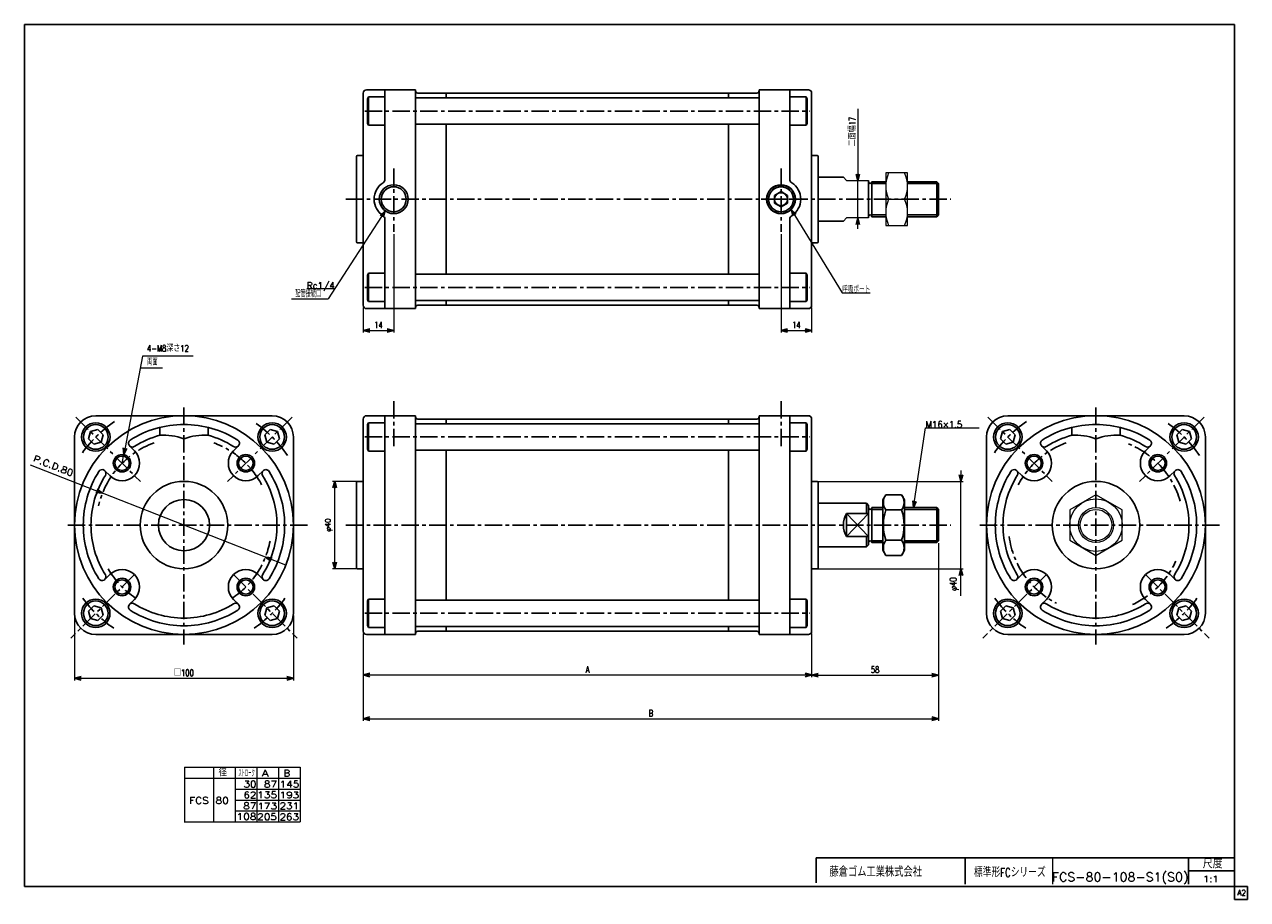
# Model space of a CAD drawing. Header units: millimetres. Extents: x -272 to 287, y -200 to 200.
import ezdxf
from ezdxf.enums import TextEntityAlignment as Align

# ---------------------------------------------------------------- set-up
doc = ezdxf.new("R2010")
doc.units = ezdxf.units.MM
doc.header["$LTSCALE"] = 0.25
doc.linetypes.add('CENTER', pattern=[50.8, 31.75, -6.35, 6.35, -6.35])
doc.layers.add('Layer0016', color=7, linetype='Continuous')
doc.layers.add('ZUWAKU', color=7, linetype='Continuous')
doc.styles.add('FdaStyle0', font='txt.shx', dxfattribs={"width": 0.761905, "bigfont": 'bigfont'})
doc.dimstyles.new('DaDimRotatedStyle', dxfattribs={"dimtxt": 2.5, "dimasz": 3.000002, "dimexe": 1, "dimexo": 1, "dimgap": 1, "dimtad": 3, "dimdsep": 46, "dimtxsty": 'FdaStyle0', "dimblk1": 'OPEN30', "dimblk2": 'OPEN30', "dimsah": 1, "dimcen": 0.09, "dimclrd": 4, "dimclre": 4, "dimclrt": 4, "dimadec": 0, "dimazin": 2, "dimtfac": 1, "dimtdec": 4, "dimtmove": 0, "dimatfit": 0, "dimfxl": 1, "dimarcsym": 0})

# ---------------------------------------------------------------- blocks, each defined once
blk = doc.blocks.new('_OPEN30')
at = {"color": 0, "linetype": 'ByBlock', "lineweight": -2}
for p, q in [((-1, 0.267949), (0, 0)), ((0, 0), (-1, -0.267949)), ((0, 0), (-1, 0))]:
    blk.add_line(p, q, dxfattribs=at)
blk = doc.blocks.new('DC_GROUP_Φ80_1')
at = {"layer": 'Layer0016', "color": 4, "linetype": 'Continuous', "lineweight": 25}
for p, q in [((-241.85, 13.9), (-242.75, 10.55)), ((-238.5, 14.8), (-241.85, 13.9)), ((-236.05, 12.35), (-238.5, 14.8)), ((-236.95, 9), (-236.05, 12.35)), ((-242.75, 10.55), (-240.3, 8.1)), ((-240.3, 8.1), (-236.95, 9))]:
    blk.add_line(p, q, dxfattribs=at)
for radius in [6.5, 5.63]:
    blk.add_circle((-239.4, 11.45), radius, dxfattribs=at)
blk = doc.blocks.new('DC_GROUP_Φ80_2')
at = {"layer": 'Layer0016', "color": 4, "linetype": 'Continuous', "lineweight": 25}
for p, q in [((121.64, -14.99), (120.28, -17.35)), ((121.64, -14.99), (128.92, -14.99)), ((128.92, -14.99), (130.28, -17.35)), ((120.28, -40.35), (120.28, -17.35)), ((121.64, -21.92), (128.92, -21.92)), ((130.28, -40.35), (130.28, -17.35)), ((121.64, -35.78), (128.92, -35.78)), ((121.64, -42.71), (120.28, -40.35)), ((121.64, -42.71), (128.92, -42.71)), ((128.92, -42.71), (130.28, -40.35))]:
    blk.add_line(p, q, dxfattribs=at)
for centre, radius, start, end in [((126.7, -18.46), 6.13, 145.6111, 214.3889), ((123.86, -18.46), 6.13, 325.6111, 34.3889), ((143.5, -28.85), 22.93, 162.4111, 197.5889), ((107.06, -28.85), 22.93, 342.4111, 17.5889), ((126.7, -39.24), 6.13, 145.6111, 214.3889), ((123.86, -39.24), 6.13, 325.6111, 34.3889)]:
    blk.add_arc(centre, radius, start, end, dxfattribs=at)
blk = doc.blocks.new('DC_GROUP_Φ80_3')
at = {"layer": 'Layer0016', "color": 4, "linetype": 'Continuous', "lineweight": 25}
for p, q in [((-162.15, 12.35), (-159.7, 14.8)), ((-161.25, 9), (-162.15, 12.35)), ((-159.7, 14.8), (-156.35, 13.9)), ((-156.35, 13.9), (-155.45, 10.55)), ((-157.9, 8.1), (-161.25, 9)), ((-155.45, 10.55), (-157.9, 8.1))]:
    blk.add_line(p, q, dxfattribs=at)
for radius in [6.5, 5.63]:
    blk.add_circle((-158.8, 11.45), radius, dxfattribs=at)
blk = doc.blocks.new('DC_GROUP_Φ80_4')
at = {"layer": 'Layer0016', "color": 4, "linetype": 'Continuous', "lineweight": 25}
for p, q in [((174.97, 13.9), (174.07, 10.55)), ((178.32, 14.8), (174.97, 13.9)), ((180.77, 12.35), (178.32, 14.8)), ((179.87, 9), (180.77, 12.35)), ((174.07, 10.55), (176.52, 8.1)), ((176.52, 8.1), (179.87, 9))]:
    blk.add_line(p, q, dxfattribs=at)
for radius in [6.5, 5.63]:
    blk.add_circle((177.42, 11.45), radius, dxfattribs=at)
blk = doc.blocks.new('DA_IMAGEDIMGROUP_1')
at = {"layer": 'Layer0016', "color": 4, "linetype": 'Continuous', "lineweight": 13}
for p, q in [((-217.99, 48.39), (-226.63, 3.36)), ((-194.82, 48.39), (-217.99, 48.39)), ((-227.38, -0.57), (-226.63, 3.36))]:
    blk.add_line(p, q, dxfattribs=at)
at = {"layer": 'Layer0016', "color": 4, "xscale": 3.000002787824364, "yscale": 2.999989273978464, "rotation": 259.1419801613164}
blk.add_blockref('_OPEN30', (-226.63, 3.36), dxfattribs=at)
at = {"layer": 'Layer0016', "color": 4, "insert": (-215.99, 50.39), "char_height": 3, "width": 27.75, "attachment_point": 7, "style": 'FdaStyle0'}
blk.add_mtext('\\T1.00;4-M8深さ12', dxfattribs=at)
blk = doc.blocks.new('DC_GROUP_Φ80_5')
at = {"layer": 'Layer0016', "color": 4, "linetype": 'Continuous', "lineweight": 25}
for p, q in [((-114.72, 17.95), (-115.22, 17.09)), ((-115.22, 5.82), (-115.22, 17.09)), ((-107.22, 17.95), (-114.72, 17.95)), ((-114.72, 4.95), (-114.72, 17.95)), ((-107.22, 4.95), (-107.22, 17.95)), ((-114.72, 4.95), (-115.22, 5.82)), ((-107.22, 4.95), (-114.72, 4.95))]:
    blk.add_line(p, q, dxfattribs=at)
blk = doc.blocks.new('DC_GROUP_Φ80_6')
at = {"layer": 'Layer0016', "color": 4, "linetype": 'Continuous', "lineweight": 25}
for p, q in [((77.78, 17.95), (77.78, 4.95)), ((77.78, 17.95), (85.28, 17.95)), ((85.28, 17.95), (85.78, 17.09)), ((85.28, 17.95), (85.28, 4.95)), ((85.78, 17.09), (85.78, 5.82)), ((85.28, 4.95), (85.78, 5.82)), ((77.78, 4.95), (85.28, 4.95))]:
    blk.add_line(p, q, dxfattribs=at)
blk = doc.blocks.new('DC_GROUP_Φ80_7')
at = {"layer": 'Layer0016', "color": 4, "linetype": 'Continuous', "lineweight": 25}
for p, q in [((-114.72, 86.32), (-115.22, 85.45)), ((-115.22, 85.45), (-115.22, 74.18)), ((-107.22, 86.32), (-114.72, 86.32)), ((-114.72, 86.32), (-114.72, 73.32)), ((-107.22, 86.32), (-107.22, 73.32)), ((-114.72, 73.32), (-115.22, 74.18)), ((-107.22, 73.32), (-114.72, 73.32))]:
    blk.add_line(p, q, dxfattribs=at)
blk = doc.blocks.new('DC_GROUP_Φ80_8')
at = {"layer": 'Layer0016', "color": 4, "linetype": 'Continuous', "lineweight": 25}
for p, q in [((77.78, 73.32), (77.78, 86.32)), ((77.78, 86.32), (85.28, 86.32)), ((85.28, 86.32), (85.78, 85.45)), ((85.28, 73.32), (85.28, 86.32)), ((85.78, 74.18), (85.78, 85.45)), ((77.78, 73.32), (85.28, 73.32)), ((85.28, 73.32), (85.78, 74.18))]:
    blk.add_line(p, q, dxfattribs=at)
blk = doc.blocks.new('DC_GROUP_Φ80_9')
at = {"layer": 'Layer0016', "color": 4, "linetype": 'Continuous', "lineweight": 25}
for p, q in [((-114.72, 166.93), (-115.22, 166.06)), ((-115.22, 154.79), (-115.22, 166.06)), ((-107.22, 166.93), (-114.72, 166.93)), ((-114.72, 153.93), (-114.72, 166.93)), ((-107.22, 153.93), (-107.22, 166.93)), ((-114.72, 153.93), (-115.22, 154.79)), ((-107.22, 153.93), (-114.72, 153.93))]:
    blk.add_line(p, q, dxfattribs=at)
blk = doc.blocks.new('DC_GROUP_Φ80_10')
at = {"layer": 'Layer0016', "color": 4, "linetype": 'Continuous', "lineweight": 25}
for p, q in [((77.78, 166.93), (77.78, 153.93)), ((77.78, 166.93), (85.28, 166.93)), ((85.28, 166.93), (85.78, 166.06)), ((85.28, 166.93), (85.28, 153.93)), ((85.78, 166.06), (85.78, 154.79)), ((77.78, 153.93), (85.28, 153.93)), ((85.28, 153.93), (85.78, 154.79))]:
    blk.add_line(p, q, dxfattribs=at)
blk = doc.blocks.new('DC_GROUP_Φ80_15')
at = {"layer": 'Layer0016', "color": 4, "linetype": 'Continuous', "lineweight": 25}
for p, q in [((-240.3, -65.81), (-242.75, -68.26)), ((-236.96, -66.71), (-240.3, -65.81)), ((-236.06, -70.05), (-236.96, -66.71)), ((-242.75, -68.26), (-241.85, -71.61)), ((-241.85, -71.61), (-238.51, -72.5)), ((-238.51, -72.5), (-236.06, -70.05))]:
    blk.add_line(p, q, dxfattribs=at)
for radius in [6.5, 5.63]:
    blk.add_circle((-239.41, -69.16), radius, dxfattribs=at)
blk = doc.blocks.new('DC_GROUP_Φ80_16')
at = {"layer": 'Layer0016', "color": 4, "linetype": 'Continuous', "lineweight": 25}
for p, q in [((-114.72, -62.66), (-115.22, -63.52)), ((-115.22, -63.52), (-115.22, -74.79)), ((-107.22, -62.66), (-114.72, -62.66)), ((-114.72, -62.66), (-114.72, -75.66)), ((-107.22, -62.66), (-107.22, -75.66)), ((-114.72, -75.66), (-115.22, -74.79)), ((-107.22, -75.66), (-114.72, -75.66))]:
    blk.add_line(p, q, dxfattribs=at)
blk = doc.blocks.new('DC_GROUP_Φ80_17')
at = {"layer": 'Layer0016', "color": 4, "linetype": 'Continuous', "lineweight": 25}
for p, q in [((77.78, -75.66), (77.78, -62.66)), ((77.78, -62.66), (85.28, -62.66)), ((85.28, -62.66), (85.78, -63.52)), ((85.28, -75.66), (85.28, -62.66)), ((85.78, -74.79), (85.78, -63.52)), ((77.78, -75.66), (85.28, -75.66)), ((85.28, -75.66), (85.78, -74.79))]:
    blk.add_line(p, q, dxfattribs=at)
blk = doc.blocks.new('DC_GROUP_Φ80_18')
at = {"layer": 'Layer0016', "color": 4, "linetype": 'Continuous', "lineweight": 25}
for p, q in [((-162.14, -70.05), (-161.24, -66.71)), ((-161.24, -66.71), (-157.9, -65.81)), ((-157.9, -65.81), (-155.45, -68.26)), ((-159.69, -72.5), (-162.14, -70.05)), ((-156.35, -71.61), (-159.69, -72.5)), ((-155.45, -68.26), (-156.35, -71.61))]:
    blk.add_line(p, q, dxfattribs=at)
for radius in [6.5, 5.63]:
    blk.add_circle((-158.8, -69.16), radius, dxfattribs=at)
blk = doc.blocks.new('DC_GROUP_Φ80_19')
at = {"layer": 'Layer0016', "color": 4, "linetype": 'Continuous', "lineweight": 25}
for p, q in [((176.52, -65.81), (174.07, -68.26)), ((179.86, -66.71), (176.52, -65.81)), ((180.76, -70.05), (179.86, -66.71)), ((174.07, -68.26), (174.97, -71.61)), ((174.97, -71.61), (178.31, -72.5)), ((178.31, -72.5), (180.76, -70.05))]:
    blk.add_line(p, q, dxfattribs=at)
for radius in [6.5, 5.63]:
    blk.add_circle((177.42, -69.16), radius, dxfattribs=at)
blk = doc.blocks.new('DC_GROUP_Φ80_20')
at = {"layer": 'Layer0016', "color": 4, "linetype": 'Continuous', "lineweight": 25}
for p, q in [((254.67, 12.35), (257.12, 14.8)), ((255.57, 9), (254.67, 12.35)), ((257.12, 14.8), (260.47, 13.9)), ((260.47, 13.9), (261.37, 10.55)), ((258.92, 8.1), (255.57, 9)), ((261.37, 10.55), (258.92, 8.1))]:
    blk.add_line(p, q, dxfattribs=at)
for radius in [6.5, 5.63]:
    blk.add_circle((258.02, 11.45), radius, dxfattribs=at)
blk = doc.blocks.new('DC_GROUP_Φ80_21')
at = {"layer": 'Layer0016', "color": 4, "linetype": 'Continuous', "lineweight": 25}
for p, q in [((254.68, -70.05), (255.58, -66.71)), ((255.58, -66.71), (258.92, -65.81)), ((258.92, -65.81), (261.37, -68.26)), ((257.13, -72.5), (254.68, -70.05)), ((260.47, -71.61), (257.13, -72.5)), ((261.37, -68.26), (260.47, -71.61))]:
    blk.add_line(p, q, dxfattribs=at)
for radius in [6.5, 5.63]:
    blk.add_circle((258.03, -69.16), radius, dxfattribs=at)
blk = doc.blocks.new('DC_GROUP_Φ80_22')
at = {"layer": 'Layer0016', "color": 4, "linetype": 'Continuous', "lineweight": 13}
for p, q in [((217.72, -14.99), (205.72, -21.92)), ((229.72, -21.92), (217.72, -14.99)), ((205.72, -21.92), (205.72, -35.78)), ((229.72, -35.78), (229.72, -21.92)), ((205.72, -35.78), (217.72, -42.71)), ((217.72, -42.71), (229.72, -35.78))]:
    blk.add_line(p, q, dxfattribs=at)
for radius in [12, 8, 7.19]:
    blk.add_circle((217.72, -28.85), radius, dxfattribs=at)
blk = doc.blocks.new('DC_GROUP_Φ80_11')
at = {"color": 4, "linetype": 'Continuous', "lineweight": 13}
for p, q in [((131.61, 132.12), (121.61, 132.12)), ((121.61, 132.12), (121.61, 108.12)), ((131.61, 108.12), (131.61, 132.12)), ((122.97, 120.12), (130.26, 120.12)), ((121.61, 108.12), (131.61, 108.12))]:
    blk.add_line(p, q, dxfattribs=at)
for centre, start, end in [((135.5, 126.12), 154.4102, 205.5898), ((117.73, 126.12), 334.4102, 25.5898), ((135.5, 114.12), 154.4102, 205.5898), ((117.73, 114.12), 334.4102, 25.5898)]:
    blk.add_arc(centre, 13.89, start, end, dxfattribs=at)
blk = doc.blocks.new('DA_IMAGEDIMGROUP_2')
at = {"color": 4, "linetype": 'Continuous', "lineweight": 13}
for p, q in [((108.92, 161.5), (108.92, 128.62)), ((108.92, 111.62), (108.92, 128.62)), ((108.92, 106.62), (108.92, 111.62))]:
    blk.add_line(p, q, dxfattribs=at)
at = {"color": 4, "xscale": 3.000002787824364, "yscale": 2.999989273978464}
for p, rotation in [((108.92, 128.62), 270), ((108.92, 111.62), 90)]:
    blk.add_blockref('_OPEN30', p, dxfattribs=dict(at, rotation=rotation))
at = {"color": 4, "insert": (107.92, 144.28), "char_height": 3, "width": 18.75, "attachment_point": 7, "rotation": 90, "style": 'FdaStyle0'}
blk.add_mtext('\\T1.00;二面幅17', dxfattribs=at)
blk = doc.blocks.new('*D14')
at = {"color": 4, "linetype": 'Continuous', "lineweight": 13}
for p, q in [((-118.22, -8.85), (-131.22, -8.85)), ((-130.22, -48.85), (-130.22, -8.85)), ((-118.22, -48.85), (-131.22, -48.85))]:
    blk.add_line(p, q, dxfattribs=at)
at = {"color": 4, "xscale": 3.000002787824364, "yscale": 2.999989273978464}
for p, rotation in [((-130.22, -8.85), 90), ((-130.22, -48.85), 270)]:
    blk.add_blockref('_OPEN30', p, dxfattribs=dict(at, rotation=rotation))
at = {"color": 4, "insert": (-131.22, -28.85), "char_height": 2.5, "width": 12.5, "attachment_point": 8, "rotation": 90, "style": 'FdaStyle0'}
blk.add_mtext('\\T1.00;φ40', dxfattribs=at)
blk = doc.blocks.new('DA_IMAGEDIMGROUP_3')
at = {"color": 4, "linetype": 'Continuous', "lineweight": 13}
for p, q in [((156, -3.85), (156, -8.85)), ((88.78, -8.85), (157, -8.85)), ((156, -48.85), (156, -8.85)), ((88.78, -48.85), (157, -48.85)), ((156, -61.25), (156, -48.85))]:
    blk.add_line(p, q, dxfattribs=at)
at = {"color": 4, "xscale": 3.000002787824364, "yscale": 2.999989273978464}
for p, rotation in [((156, -8.85), 270), ((156, -48.85), 90)]:
    blk.add_blockref('_OPEN30', p, dxfattribs=dict(at, rotation=rotation))
at = {"color": 4, "insert": (155, -52.75), "char_height": 3, "width": 12.75, "attachment_point": 9, "rotation": 90, "style": 'FdaStyle0'}
blk.add_mtext('\\T1.00;φ40', dxfattribs=at)
blk = doc.blocks.new('DC_GROUP_Φ80_12')
at = {"color": 4, "linetype": 'Continuous', "lineweight": 13}
for p, q in [((134.36, -20.85), (139.82, 15.65)), ((139.82, 15.65), (164.32, 15.65))]:
    blk.add_line(p, q, dxfattribs=at)
at = {"color": 4, "xscale": 3.000002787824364, "yscale": 2.999989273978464, "rotation": 261.4922111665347}
blk.add_blockref('_OPEN30', (134.36, -20.85), dxfattribs=at)
at = {"color": 4, "style": 'FdaStyle0', "width": 0.777778}
blk.add_text('M16×1.5', height=3, dxfattribs=at).set_placement((139.82, 15.65), (156.62, 15.65), align=Align.FIT)
blk = doc.blocks.new('DC_GROUP_Φ80_13')
at = {"color": 4, "linetype": 'Continuous', "lineweight": 13}
for p, q in [((-107.16, 114.83), (-133.17, 74.51)), ((-130.17, 79.16), (-142.97, 79.16))]:
    blk.add_line(p, q, dxfattribs=at)
at = {"color": 4, "xscale": 3.000002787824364, "yscale": 2.999989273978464, "rotation": 57.17163329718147}
blk.add_blockref('_OPEN30', (-107.16, 114.83), dxfattribs=at)
at = {"color": 4, "style": 'FdaStyle0', "width": 0.810127}
blk.add_text('Rc1/4', height=3, dxfattribs=at).set_placement((-142.97, 79.16), (-130.17, 79.16), align=Align.FIT)
blk = doc.blocks.new('*D18')
at = {"color": 4, "linetype": 'Continuous', "lineweight": 13}
for p, q in [((-103.22, 104.18), (-103.22, 59.12)), ((-117.22, 70.62), (-117.22, 59.12)), ((-117.22, 60.12), (-103.22, 60.12))]:
    blk.add_line(p, q, dxfattribs=at)
at = {"color": 4, "xscale": 3.000002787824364, "yscale": 2.999989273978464}
for p, rotation in [((-117.22, 60.12), 180), ((-103.22, 60.12), 360)]:
    blk.add_blockref('_OPEN30', p, dxfattribs=dict(at, rotation=rotation))
at = {"color": 4, "insert": (-110.22, 61.12), "char_height": 3, "width": 9.75, "attachment_point": 8, "style": 'FdaStyle0'}
blk.add_mtext('\\T1.00;14', dxfattribs=at)
blk = doc.blocks.new('*D19')
at = {"color": 4, "linetype": 'Continuous', "lineweight": 13}
for p, q in [((73.78, 104.18), (73.78, 59.12)), ((87.78, 70.62), (87.78, 59.12)), ((73.78, 60.12), (87.78, 60.12))]:
    blk.add_line(p, q, dxfattribs=at)
at = {"color": 4, "xscale": 3.000002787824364, "yscale": 2.999989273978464}
for p, rotation in [((73.78, 60.12), 180), ((87.78, 60.12), 360)]:
    blk.add_blockref('_OPEN30', p, dxfattribs=dict(at, rotation=rotation))
at = {"color": 4, "insert": (80.78, 61.12), "char_height": 3, "width": 9.75, "attachment_point": 8, "style": 'FdaStyle0'}
blk.add_mtext('\\T1.00;14', dxfattribs=at)
blk = doc.blocks.new('DC_GROUP_Φ80_14')
at = {"color": 4, "linetype": 'Continuous', "lineweight": 13}
for p, q in [((78.48, 115.49), (101.75, 77.29)), ((101.75, 77.29), (114.55, 77.29))]:
    blk.add_line(p, q, dxfattribs=at)
at = {"color": 4, "xscale": 3.000002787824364, "yscale": 2.999989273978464, "rotation": 121.3551046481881}
blk.add_blockref('_OPEN30', (78.48, 115.49), dxfattribs=at)
at = {"color": 4, "style": 'FdaStyle0', "width": 0.680851}
blk.add_text('呼吸ポート', height=3, dxfattribs=at).set_placement((101.75, 77.29), (114.55, 77.29), align=Align.FIT)
blk = doc.blocks.new('*D29')
at = {"color": 4, "linetype": 'Continuous', "lineweight": 13}
for p, q in [((-117.22, -78.35), (-117.22, -98.35)), ((87.78, -78.35), (87.78, -98.35)), ((-117.22, -97.35), (87.78, -97.35))]:
    blk.add_line(p, q, dxfattribs=at)
at = {"color": 4, "xscale": 3.000002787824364, "yscale": 2.999989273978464}
for p, rotation in [((-117.22, -97.35), 180), ((87.78, -97.35), 360)]:
    blk.add_blockref('_OPEN30', p, dxfattribs=dict(at, rotation=rotation))
at = {"color": 4, "insert": (-14.72, -96.35), "char_height": 3, "width": 6.75, "attachment_point": 8, "style": 'FdaStyle0'}
blk.add_mtext('\\T1.00;A', dxfattribs=at)
blk = doc.blocks.new('*D30')
at = {"color": 4, "linetype": 'Continuous', "lineweight": 13}
for p, q in [((-249.1, -70.15), (-249.1, -99.85)), ((-149.1, -70.15), (-149.1, -99.85)), ((-249.1, -98.85), (-149.1, -98.85))]:
    blk.add_line(p, q, dxfattribs=at)
at = {"color": 4, "xscale": 3.000002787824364, "yscale": 2.999989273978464}
for p, rotation in [((-249.1, -98.85), 180), ((-149.1, -98.85), 360)]:
    blk.add_blockref('_OPEN30', p, dxfattribs=dict(at, rotation=rotation))
at = {"color": 4, "insert": (-199.1, -97.85), "char_height": 3, "width": 15.75, "attachment_point": 8, "style": 'FdaStyle0'}
blk.add_mtext('\\T1.00;□100', dxfattribs=at)
blk = doc.blocks.new('*D31')
at = {"color": 4, "linetype": 'Continuous', "lineweight": 13}
for p, q in [((145.78, -37.04), (145.78, -98.42)), ((87.78, -78.35), (87.78, -98.42)), ((87.78, -97.42), (145.78, -97.42))]:
    blk.add_line(p, q, dxfattribs=at)
at = {"color": 4, "xscale": 3.000002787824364, "yscale": 2.999989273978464}
for p, rotation in [((87.78, -97.42), 180), ((145.78, -97.42), 360)]:
    blk.add_blockref('_OPEN30', p, dxfattribs=dict(at, rotation=rotation))
at = {"color": 4, "insert": (116.78, -96.42), "char_height": 3, "width": 9.75, "attachment_point": 8, "style": 'FdaStyle0'}
blk.add_mtext('\\T1.00;58', dxfattribs=at)
blk = doc.blocks.new('*D32')
at = {"color": 4, "linetype": 'Continuous', "lineweight": 13}
for p, q in [((145.78, -37.04), (145.78, -118.35)), ((-117.22, -78.35), (-117.22, -118.35)), ((-117.22, -117.35), (145.78, -117.35))]:
    blk.add_line(p, q, dxfattribs=at)
at = {"color": 4, "xscale": 3.000002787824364, "yscale": 2.999989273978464}
for p, rotation in [((-117.22, -117.35), 180), ((145.78, -117.35), 360)]:
    blk.add_blockref('_OPEN30', p, dxfattribs=dict(at, rotation=rotation))
at = {"color": 4, "insert": (14.28, -116.35), "char_height": 3, "width": 6.75, "attachment_point": 8, "style": 'FdaStyle0'}
blk.add_mtext('\\T1.00;B', dxfattribs=at)

msp = doc.modelspace()

# ---------------------------------------------------------------- linework, layer by layer
at = {"color": 4, "linetype": 'CENTER', "lineweight": 25}
for p, q in [((-103.219, 134.185), (-103.219, 105.181)), ((73.781, 134.185), (73.781, 105.181))]:
    msp.add_line(p, q, dxfattribs=at)
at = {"color": 4, "linetype": 'Continuous', "lineweight": 13}
for p, q in [((102.281, 130.122), (103.781, 128.622)), ((103.781, 128.622), (113.781, 128.622)), ((102.281, 110.122), (103.781, 111.622)), ((113.781, 111.622), (103.781, 111.622)), ((-149.898, 74.559), (-133.169, 74.559)), ((-219.008, 43.106), (-208.924, 43.106)), ((-198.846, -139.5), (-146.041, -139.5)), ((-198.846, -139.5), (-198.846, -164.5)), ((-185.637, -139.5), (-185.637, -164.5)), ((-175.738, -139.5), (-175.738, -164.5)), ((-165.839, -139.5), (-165.839, -164.5)), ((-155.94, -139.5), (-155.94, -164.5)), ((-146.041, -139.5), (-146.041, -164.5)), ((-198.846, -144.5), (-146.041, -144.5)), ((-175.738, -149.5), (-146.041, -149.5)), ((-175.714, -154.5), (-146.041, -154.5)), ((-175.738, -159.5), (-146.041, -159.5)), ((-199.017, -164.5), (-146.041, -164.5))]:
    msp.add_line(p, q, dxfattribs=at)
at = {"color": 4, "linetype": 'Continuous', "lineweight": 25}
for centre, radius in [((-103.219, 120.122), 6.6), ((-103.219, 120.122), 5.7), ((73.781, 120.122), 6.6), ((73.781, 120.122), 5.7)]:
    msp.add_circle(centre, radius, dxfattribs=at)
for centre, radius, start, end in [((-109.219, 129.341), 2, 303.05573, 0), ((79.781, 129.341), 2, 180, 236.94427), ((-103.219, 120.122), 9, 123.05573, 236.94427), ((73.781, 120.122), 9, 303.05573, 56.94427), ((-109.219, 110.902), 2, 0, 56.94427), ((79.781, 110.902), 2, 123.05573, 180)]:
    msp.add_arc(centre, radius, start, end, dxfattribs=at)
at = {"layer": 'Layer0016', "color": 4, "linetype": 'Continuous', "lineweight": 25}
for p, q in [((-117.219, 168.622), (-117.219, 120.122)), ((-115.719, 170.122), (-93.219, 170.122)), ((-107.219, 129.341), (-107.219, 170.122)), ((-93.219, 120.122), (-93.219, 170.122)), ((-92.219, 168.622), (-79.219, 168.622)), ((-79.219, 168.622), (-79.219, 166.427)), ((49.781, 168.622), (-79.219, 168.622)), ((49.781, 168.622), (49.781, 166.427)), ((62.781, 168.622), (49.781, 168.622)), ((49.781, 166.427), (49.781, 168.622)), ((86.281, 170.122), (63.781, 170.122)), ((63.781, 120.122), (63.781, 170.122)), ((77.781, 129.341), (77.781, 170.122)), ((87.781, 168.622), (87.781, 120.122)), ((-93.019, 166.427), (-93.219, 166.227)), ((-93.019, 166.427), (63.581, 166.427)), ((63.781, 166.227), (63.581, 166.427)), ((63.781, 166.227), (63.781, 154.627)), ((-93.219, 154.627), (-93.019, 154.427)), ((-93.019, 154.427), (63.781, 154.427)), ((-79.219, 154.427), (-79.219, 120.122)), ((49.781, 154.427), (49.781, 120.122)), ((49.781, 120.122), (49.781, 154.427)), ((63.781, 154.627), (63.581, 154.427)), ((-119.719, 140.122), (-117.219, 140.122)), ((90.281, 140.122), (87.781, 140.122)), ((-120.219, 139.622), (-120.219, 120.122)), ((90.781, 139.622), (90.781, 120.122)), ((90.781, 130.122), (102.281, 130.122)), ((113.781, 128.622), (113.781, 111.622)), ((70.781, 121.844), (73.781, 123.576)), ((73.781, 123.576), (76.781, 121.844)), ((121.613, 128.122), (115.281, 128.122)), ((115.281, 128.122), (115.281, 112.122)), ((121.613, 127.312), (115.281, 127.312)), ((144.971, 128.122), (131.613, 128.122)), ((145.781, 127.312), (131.613, 127.312)), ((144.971, 128.122), (145.781, 127.312)), ((144.971, 128.122), (144.971, 112.122)), ((145.781, 127.312), (145.781, 112.932)), ((-120.219, 100.622), (-120.219, 120.122)), ((-117.219, 71.622), (-117.219, 120.122)), ((-93.219, 120.122), (-93.219, 70.122)), ((-79.219, 85.817), (-79.219, 120.122)), ((49.781, 85.817), (49.781, 120.122)), ((49.781, 120.122), (49.781, 85.817)), ((63.781, 120.122), (63.781, 70.122)), ((70.781, 118.38), (70.781, 121.844)), ((73.781, 116.648), (70.781, 118.38)), ((76.781, 118.38), (73.781, 116.648)), ((76.781, 121.844), (76.781, 118.38)), ((87.781, 71.622), (87.781, 120.122)), ((90.781, 100.622), (90.781, 120.122)), ((121.613, 112.932), (115.281, 112.932)), ((121.613, 112.122), (115.281, 112.122)), ((144.971, 112.122), (131.474, 112.122)), ((145.781, 112.932), (131.568, 112.932)), ((144.971, 112.122), (145.781, 112.932)), ((-107.219, 110.902), (-107.219, 70.122)), ((77.781, 110.902), (77.781, 70.122)), ((90.781, 110.122), (102.281, 110.122)), ((-119.719, 100.122), (-117.219, 100.122)), ((90.281, 100.122), (87.781, 100.122)), ((-93.219, 85.617), (-93.019, 85.817)), ((-93.019, 85.817), (63.781, 85.817)), ((63.781, 85.617), (63.581, 85.817)), ((63.781, 74.017), (63.781, 85.617)), ((-93.019, 73.817), (-93.219, 74.017)), ((-93.019, 73.817), (63.581, 73.817)), ((-79.219, 71.622), (-79.219, 73.817)), ((49.781, 71.622), (49.781, 73.817)), ((49.781, 73.817), (49.781, 71.622)), ((63.781, 74.017), (63.581, 73.817)), ((-115.719, 70.122), (-93.219, 70.122)), ((-92.219, 71.622), (-79.219, 71.622)), ((49.781, 71.622), (-79.219, 71.622)), ((62.781, 71.622), (49.781, 71.622)), ((86.281, 70.122), (63.781, 70.122)), ((-199.1, 21.149), (-239.4, 21.149)), ((-199.1, 21.149), (-158.8, 21.149)), ((-117.219, 19.649), (-117.219, -28.851)), ((-115.719, 21.149), (-93.219, 21.149)), ((-107.219, -28.851), (-107.219, 21.149)), ((-93.219, -28.851), (-93.219, 21.149)), ((-93.019, 17.454), (-93.219, 17.254)), ((-93.019, 17.454), (63.581, 17.454)), ((-92.219, 19.649), (-79.219, 19.649)), ((-79.219, 19.649), (-79.219, 17.454)), ((49.781, 19.649), (-79.219, 19.649)), ((49.781, 19.649), (49.781, 17.454)), ((62.781, 19.649), (49.781, 19.649)), ((49.781, 17.454), (49.781, 19.649)), ((63.781, 17.254), (63.581, 17.454)), ((86.281, 21.149), (63.781, 21.149)), ((63.781, -28.851), (63.781, 21.149)), ((63.781, 17.254), (63.781, 5.654)), ((77.781, -28.851), (77.781, 21.149)), ((87.781, 19.649), (87.781, -28.851)), ((217.72, 21.149), (177.42, 21.149)), ((217.72, 21.149), (258.02, 21.149)), ((-249.1, -28.851), (-249.1, 11.449)), ((-210.1, 15.814), (-210.1, 12.201)), ((-188.1, 15.814), (-188.1, 12.201)), ((-149.1, -28.851), (-149.1, 11.449)), ((167.72, -28.851), (167.72, 11.449)), ((206.72, 15.814), (206.72, 12.201)), ((228.72, 15.814), (228.72, 12.201)), ((267.72, -28.851), (267.72, 11.449)), ((-221.728, 5.09), (-223.964, 7.326)), ((-176.473, 5.09), (-174.237, 7.326)), ((-93.219, 5.654), (-93.019, 5.454)), ((63.781, 5.654), (63.581, 5.454)), ((195.093, 5.09), (192.857, 7.326)), ((240.348, 5.09), (242.584, 7.326)), ((-93.019, 5.454), (63.781, 5.454)), ((-79.219, 5.454), (-79.219, -28.851)), ((49.781, 5.454), (49.781, -28.851)), ((49.781, -28.851), (49.781, 5.454)), ((-233.041, -6.224), (-235.278, -3.987)), ((-165.159, -6.224), (-162.923, -3.987)), ((183.779, -6.224), (181.543, -3.987)), ((251.662, -6.224), (253.898, -3.987)), ((-120.219, -9.351), (-120.219, -28.851)), ((-119.719, -8.851), (-117.219, -8.851)), ((90.281, -8.851), (87.781, -8.851)), ((90.781, -9.351), (90.781, -28.851)), ((90.781, -18.851), (112.781, -18.851)), ((112.781, -18.851), (112.781, -23.581)), ((113.781, -19.851), (112.781, -18.851)), ((113.781, -19.851), (113.781, -37.851)), ((120.281, -20.851), (115.281, -20.851)), ((115.281, -20.851), (115.281, -36.851)), ((120.281, -21.661), (115.281, -21.661)), ((144.971, -20.851), (130.281, -20.851)), ((145.781, -21.661), (130.281, -21.661)), ((144.971, -20.851), (145.781, -21.661)), ((144.971, -20.851), (144.971, -36.851)), ((145.781, -21.661), (145.781, -36.041)), ((103.781, -23.581), (103.781, -34.121)), ((103.781, -23.581), (113.781, -23.581)), ((103.781, -34.121), (113.781, -23.581)), ((103.781, -23.581), (113.781, -34.121)), ((-249.1, -28.851), (-249.1, -69.151)), ((-149.1, -28.851), (-149.1, -69.151)), ((-120.219, -48.351), (-120.219, -28.851)), ((-117.219, -77.351), (-117.219, -28.851)), ((-107.219, -28.851), (-107.219, -78.851)), ((-93.219, -28.851), (-93.219, -78.851)), ((-79.219, -63.156), (-79.219, -28.851)), ((49.781, -63.156), (49.781, -28.851)), ((49.781, -28.851), (49.781, -63.156)), ((63.781, -28.851), (63.781, -78.851)), ((77.781, -28.851), (77.781, -78.851)), ((87.781, -77.351), (87.781, -28.851)), ((90.781, -48.351), (90.781, -28.851)), ((167.72, -28.851), (167.72, -69.151)), ((267.72, -28.851), (267.72, -69.151)), ((90.781, -38.851), (112.781, -38.851)), ((103.781, -34.121), (113.781, -34.121)), ((112.781, -38.851), (112.781, -34.121)), ((113.781, -37.851), (112.781, -38.851)), ((120.281, -36.041), (115.281, -36.041)), ((120.281, -36.851), (115.281, -36.851)), ((145.781, -36.041), (130.281, -36.041)), ((144.971, -36.851), (130.281, -36.851)), ((144.971, -36.851), (145.781, -36.041)), ((-119.719, -48.851), (-117.219, -48.851)), ((90.281, -48.851), (87.781, -48.851)), ((-233.041, -51.478), (-235.278, -53.715)), ((-165.159, -51.478), (-162.923, -53.715)), ((183.779, -51.478), (181.543, -53.715)), ((251.662, -51.478), (253.898, -53.715)), ((-221.728, -62.792), (-223.964, -65.028)), ((-176.473, -62.792), (-174.237, -65.028)), ((-93.219, -63.356), (-93.019, -63.156)), ((-93.019, -63.156), (63.781, -63.156)), ((63.781, -63.356), (63.581, -63.156)), ((63.781, -74.956), (63.781, -63.356)), ((195.093, -62.792), (192.857, -65.028)), ((240.348, -62.792), (242.584, -65.028)), ((-93.019, -75.156), (-93.219, -74.956)), ((-93.019, -75.156), (63.581, -75.156)), ((-92.219, -77.351), (-79.219, -77.351)), ((-79.219, -77.351), (-79.219, -75.156)), ((49.781, -77.351), (-79.219, -77.351)), ((49.781, -77.351), (49.781, -75.156)), ((49.781, -75.156), (49.781, -77.351)), ((62.781, -77.351), (49.781, -77.351)), ((63.781, -74.956), (63.581, -75.156)), ((-199.1, -78.851), (-239.4, -78.851)), ((-199.1, -78.851), (-158.8, -78.851)), ((-115.719, -78.851), (-93.219, -78.851)), ((86.281, -78.851), (63.781, -78.851)), ((217.72, -78.851), (177.42, -78.851)), ((217.72, -78.851), (258.02, -78.851))]:
    msp.add_line(p, q, dxfattribs=at)
at = {"layer": 'Layer0016', "color": 4, "linetype": 'CENTER', "lineweight": 25}
for p, q in [((-116.511, 160.427), (86.834, 160.427)), ((-125.109, 120.122), (151.403, 120.122)), ((64.688, 120.112), (84.458, 120.112)), ((-116.511, 79.817), (86.834, 79.817)), ((-199.1, 24.961), (-199.1, -83.471)), ((-103.219, 27.852), (-103.219, 6.259)), ((73.781, 27.852), (73.781, 7.044)), ((217.72, 24.961), (217.72, -83.471)), ((-248.489, 20.538), (-219.041, -8.911)), ((-149.711, 20.538), (-179.16, -8.911)), ((168.331, 20.538), (197.78, -8.911)), ((267.109, 20.538), (237.661, -8.911)), ((-116.511, 11.454), (86.834, 11.454)), ((-252.179, -28.851), (-141.929, -28.851)), ((-125.109, -28.851), (151.403, -28.851)), ((164.641, -28.851), (274.892, -28.851)), ((-221.728, -51.478), (-250.803, -80.554)), ((-176.473, -51.478), (-147.397, -80.554)), ((195.093, -51.478), (166.017, -80.554)), ((240.348, -51.478), (269.423, -80.554)), ((-116.511, -69.156), (86.834, -69.156))]:
    msp.add_line(p, q, dxfattribs=at)
at = {"layer": 'Layer0016', "color": 4, "linetype": 'Continuous', "lineweight": 13}
for p, q in [((-269.386, -1.223), (-236.327, -14.218)), ((-161.873, -43.484), (-236.327, -14.218)), ((-152.566, -47.143), (-161.873, -43.484))]:
    msp.add_line(p, q, dxfattribs=at)
at = {"layer": 'Layer0016', "color": 4, "linetype": 'Continuous', "lineweight": 25}
for centre, radius in [((73.781, 120.112), 6.5), ((73.781, 120.112), 5.7), ((73.781, 120.112), 3), ((-227.385, -0.567), 4), ((-227.385, -0.567), 3.3), ((-170.816, -0.567), 4), ((-170.816, -0.567), 3.3), ((189.436, -0.567), 4), ((189.436, -0.567), 3.3), ((246.005, -0.567), 4), ((246.005, -0.567), 3.3), ((-227.385, -57.135), 4), ((-227.385, -57.135), 3.3), ((-170.816, -57.135), 4), ((-170.816, -57.135), 3.3), ((189.436, -57.135), 4), ((189.436, -57.135), 3.3), ((246.005, -57.135), 4), ((246.005, -57.135), 3.3)]:
    msp.add_circle(centre, radius, dxfattribs=at)
for centre, radius, start, end in [((-115.719, 168.622), 1.5, 90, 180), ((-92.219, 169.622), 1, 180, 270), ((62.781, 169.622), 1, 270, 0), ((86.281, 168.622), 1.5, 0, 90), ((-119.719, 139.622), 0.5, 90, 180), ((90.281, 139.622), 0.5, 0, 90), ((114.531, 128.062), 0.75, 180, 0), ((114.531, 112.182), 0.75, 355.42608, 180), ((-119.719, 100.622), 0.5, 180, 270), ((90.281, 100.622), 0.5, 270, 0), ((-115.719, 71.622), 1.5, 180, 270), ((-92.219, 70.622), 1, 90, 180), ((62.781, 70.622), 1, 360, 90), ((86.281, 71.622), 1.5, 270, 0), ((-239.4, 11.449), 9.7, 90, 180), ((-199.1, -28.851), 50, 90, 180), ((-199.1, -28.851), 46, 90, 122.27106), ((-199.1, -28.851), 50, 0, 90), ((-199.1, -28.851), 46, 57.72894, 90), ((-158.8, 11.449), 9.7, 0, 90), ((-115.719, 19.649), 1.5, 90, 180), ((-92.219, 20.649), 1, 180, 270), ((62.781, 20.649), 1, 270, 0), ((86.281, 19.649), 1.5, 0, 90), ((177.42, 11.449), 9.7, 90, 180), ((217.72, -28.851), 50, 90, 180), ((217.72, -28.851), 46, 90, 122.27106), ((217.72, -28.851), 50, 0, 90), ((217.72, -28.851), 46, 57.72894, 90), ((258.02, 11.449), 9.7, 0, 90), ((-199.1, -28.851), 42.5, 105.00027, 122.27106), ((-208.216, -12.728), 25, 68.9493, 94.32272), ((-189.985, -12.728), 25, 85.67728, 111.0507), ((-199.1, -28.851), 42.5, 57.72894, 74.99973), ((217.72, -28.851), 42.5, 105.00027, 122.27106), ((208.605, -12.728), 25, 68.9493, 94.32272), ((226.836, -12.728), 25, 85.67728, 111.0507), ((217.72, -28.851), 42.5, 57.72894, 74.99973), ((-222.726, 8.564), 1.75, 122.27106, 302.27106), ((-175.474, 8.564), 1.75, 237.72894, 57.72894), ((194.094, 8.564), 1.75, 122.27106, 302.27106), ((241.347, 8.564), 1.75, 237.72894, 57.72894), ((-227.385, -0.567), 8, 225, 45), ((-170.816, -0.567), 8, 135, 315), ((189.436, -0.567), 8, 225, 45), ((246.005, -0.567), 8, 135, 315), ((-199.1, -28.851), 46, 147.72894, 180), ((-236.515, -5.225), 1.75, 327.72894, 147.72894), ((-161.686, -5.225), 1.75, 32.27106, 212.27106), ((-199.1, -28.851), 46, 0, 32.27106), ((217.72, -28.851), 46, 147.72894, 180), ((180.306, -5.225), 1.75, 327.72894, 147.72894), ((255.135, -5.225), 1.75, 32.27106, 212.27106), ((217.72, -28.851), 46, 0, 32.27106), ((-199.1, -28.851), 42.5, 147.72894, 180), ((-199.1, -28.851), 20, 90, 270), ((-199.1, -28.851), 20, 270, 90), ((-199.1, -28.851), 42.5, 0, 32.27106), ((-119.719, -9.351), 0.5, 90, 180), ((90.281, -9.351), 0.5, 0, 90), ((217.72, -28.851), 42.5, 147.72894, 180), ((217.72, -28.851), 20, 90, 270), ((217.72, -28.851), 20, 270, 90), ((217.72, -28.851), 42.5, 0, 32.27106), ((-199.1, -28.851), 11.7, 90, 270), ((-199.1, -28.851), 11.7, 270, 90), ((114.531, -20.911), 0.75, 180, 0), ((112.288, -28.851), 10.008, 148.22412, 211.77588), ((-199.1, -28.851), 50, 180, 270), ((-199.1, -28.851), 46, 180, 212.27106), ((-199.1, -28.851), 42.5, 180, 212.27106), ((-199.1, -28.851), 50, 270, 0), ((-199.1, -28.851), 42.5, 327.72894, 0), ((-199.1, -28.851), 46, 327.72894, 0), ((217.72, -28.851), 50, 180, 270), ((217.72, -28.851), 46, 180, 212.27106), ((217.72, -28.851), 42.5, 180, 212.27106), ((217.72, -28.851), 50, 270, 0), ((217.72, -28.851), 42.5, 327.72894, 0), ((217.72, -28.851), 46, 327.72894, 0), ((114.531, -36.791), 0.75, 355.42608, 180), ((-227.385, -57.135), 8, 315, 135), ((-170.816, -57.135), 8, 45, 225), ((-119.719, -48.351), 0.5, 180, 270), ((90.281, -48.351), 0.5, 270, 0), ((189.436, -57.135), 8, 315, 135), ((246.005, -57.135), 8, 45, 225), ((-236.515, -52.477), 1.75, 212.27106, 32.27106), ((-161.686, -52.477), 1.75, 147.72894, 327.72894), ((180.306, -52.477), 1.75, 212.27106, 32.27106), ((255.135, -52.477), 1.75, 147.72894, 327.72894), ((-222.726, -66.266), 1.75, 57.72894, 237.72894), ((-199.1, -28.851), 42.5, 237.72894, 270), ((-199.1, -28.851), 42.5, 270, 302.27106), ((-175.474, -66.266), 1.75, 302.27106, 122.27106), ((194.094, -66.266), 1.75, 57.72894, 237.72894), ((217.72, -28.851), 42.5, 237.72894, 270), ((217.72, -28.851), 42.5, 270, 302.27106), ((241.347, -66.266), 1.75, 302.27106, 122.27106), ((-239.4, -69.151), 9.7, 180, 270), ((-199.1, -28.851), 46, 237.72894, 270), ((-199.1, -28.851), 46, 270, 302.27106), ((-158.8, -69.151), 9.7, 270, 0), ((177.42, -69.151), 9.7, 180, 270), ((217.72, -28.851), 46, 237.72894, 270), ((217.72, -28.851), 46, 270, 302.27106), ((258.02, -69.151), 9.7, 270, 0), ((-115.719, -77.351), 1.5, 180, 270), ((-92.219, -78.351), 1, 90, 180), ((62.781, -78.351), 1, 360, 90), ((86.281, -77.351), 1.5, 270, 0)]:
    msp.add_arc(centre, radius, start, end, dxfattribs=at)
at = {"layer": 'Layer0016', "color": 4, "linetype": 'CENTER', "lineweight": 25}
for centre, radius, start, end in [((-199.1, -28.851), 57, 123.82402, 146.07486), ((-199.1, -28.851), 57, 33.92514, 56.17598), ((217.72, -28.851), 57, 123.82402, 146.07486), ((217.72, -28.851), 57, 33.92514, 56.17598), ((-199.1, -28.851), 40, 109.92952, 167.18816), ((-199.1, -28.851), 40, 27.40107, 70.07048), ((217.72, -28.851), 40, 109.92952, 152.59893), ((217.72, -28.851), 40, 15.78547, 70.07048), ((-199.1, -28.851), 40, 303.52166, 349.53476), ((217.72, -28.851), 40, 187.51837, 243.09163), ((-199.1, -28.851), 40, 209.97682, 236.47834), ((217.72, -28.851), 40, 294.75129, 335.67336), ((-199.1, -28.851), 57, 215.91652, 235.71894), ((-199.1, -28.851), 57, 304.28106, 324.08348), ((217.72, -28.851), 57, 215.91652, 235.71894), ((217.72, -28.851), 57, 304.28106, 324.08348)]:
    msp.add_arc(centre, radius, start, end, dxfattribs=at)
at = {"layer": 'ZUWAKU', "color": 5, "linetype": 'Continuous', "lineweight": 25}
for p, q in [((281, 200), (-272, 200)), ((-272, -194), (-272, 200)), ((281, -200), (281, 200)), ((287, -194), (-272, -194)), ((287, -200), (287, -194)), ((287, -200), (281, -200))]:
    msp.add_line(p, q, dxfattribs=at)
at = {"layer": 'ZUWAKU', "color": 4, "linetype": 'Continuous', "lineweight": 25}
for p, q in [((89.907, -180.905), (280.907, -180.905)), ((89.907, -192.369), (89.907, -180.905)), ((157.907, -180.905), (157.907, -192.905)), ((260.042, -192.905), (260.042, -180.905)), ((260.042, -186.905), (280.907, -186.905))]:
    msp.add_line(p, q, dxfattribs=at)
at = {"layer": 'ZUWAKU', "color": 4, "linetype": 'Continuous', "lineweight": 13}
msp.add_line((197.907, -180.905), (197.907, -192.905), dxfattribs=at)

# ---------------------------------------------------------------- block references
at = {"linetype": 'Continuous'}
for name in ['DA_IMAGEDIMGROUP_2', 'DC_GROUP_Φ80_11', 'DC_GROUP_Φ80_13', 'DC_GROUP_Φ80_14', 'DC_GROUP_Φ80_12', 'DA_IMAGEDIMGROUP_3']:
    msp.add_blockref(name, (0, 0), dxfattribs=at)
at = {"layer": 'Layer0016', "linetype": 'Continuous'}
for name in ['DC_GROUP_Φ80_9', 'DC_GROUP_Φ80_10', 'DC_GROUP_Φ80_7', 'DC_GROUP_Φ80_8', 'DA_IMAGEDIMGROUP_1', 'DC_GROUP_Φ80_1', 'DC_GROUP_Φ80_3', 'DC_GROUP_Φ80_5', 'DC_GROUP_Φ80_6', 'DC_GROUP_Φ80_4', 'DC_GROUP_Φ80_20', 'DC_GROUP_Φ80_2', 'DC_GROUP_Φ80_22', 'DC_GROUP_Φ80_15', 'DC_GROUP_Φ80_18', 'DC_GROUP_Φ80_16', 'DC_GROUP_Φ80_17', 'DC_GROUP_Φ80_19', 'DC_GROUP_Φ80_21']:
    msp.add_blockref(name, (0, 0), dxfattribs=at)
at = {"layer": 'Layer0016', "color": 4, "xscale": 3.000002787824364, "yscale": 2.999989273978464}
for p, rotation in [((-236.327, -14.218), 338.5409751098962), ((-161.873, -43.484), 158.5409751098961)]:
    msp.add_blockref('_OPEN30', p, dxfattribs=dict(at, rotation=rotation))

# ---------------------------------------------------------------- texts
at = {"color": 4, "style": 'FdaStyle0'}
for s, height, width, p, p2 in [('配管接続口', 3, 0.666667, (-148.317, 75.363), (-136.317, 75.363)), ('   径', 3, 0.952381, (-191.423, -143.582), (-179.423, -143.582)), ('ストローク', 3, 0.416667, (-174.238, -143.834), (-166.738, -143.834)), ('FCS-80-108-S1(S0)', 4, 0.821053, (197.602, -191.696), (260.002, -191.696)), ('1:1', 3, 0.8, (266.637, -192.111), (273.837, -192.111))]:
    msp.add_text(s, height=height, dxfattribs=dict(at, width=width)).set_placement(p, p2, align=Align.FIT)
for s, p, p2 in [('A', (-163.512, -143.71), (-160.512, -143.71)), ('B', (-153.613, -143.71), (-150.613, -143.71)), ('30', (-171.911, -148.71), (-165.911, -148.71)), ('62', (-171.937, -153.71), (-165.937, -153.71)), ('135', (-165.564, -153.637), (-156.564, -153.637)), ('87', (-162.512, -148.71), (-156.512, -148.71)), ('193', (-155.41, -153.71), (-146.41, -153.71)), ('145', (-155.384, -148.71), (-146.384, -148.71)), ('FCS 80', (-196.664, -156.21), (-178.664, -156.21)), ('87', (-171.964, -158.71), (-165.964, -158.71)), ('173', (-165.515, -158.762), (-156.515, -158.762)), ('231', (-155.437, -158.71), (-146.437, -158.71)), ('108', (-175.033, -163.567), (-166.033, -163.567)), ('205', (-165.617, -163.637), (-156.617, -163.637)), ('263', (-155.464, -163.71), (-146.464, -163.71))]:
    msp.add_text(s, height=3, dxfattribs=at).set_placement(p, p2, align=Align.FIT)
at = {"layer": 'Layer0016', "color": 4, "style": 'FdaStyle0', "width": 0.666667}
msp.add_text('両面', height=3, dxfattribs=at).set_placement((-215.96, 44.195), (-211.16, 44.195), align=Align.FIT)
at = {"layer": 'Layer0016', "color": 4, "style": 'FdaStyle0', "width": 0.8}
msp.add_text('P.C.D.80', height=3, rotation=-21.45902, dxfattribs=at).set_placement((-268.263, 0.395), (-250.394, -6.629), align=Align.FIT)
at = {"layer": 'ZUWAKU', "color": 4, "style": 'FdaStyle0'}
for s, height, width, p, p2 in [('藤倉ゴム工業株式会社', 4.5, 0.652778, (95.92, -189.562), (138.22, -189.562)), ('尺度', 3.8, 0.749175, (266.522, -185.685), (275.602, -185.685)), ('標準形FCシリーズ', 4, 0.727273, (161.967, -189.692), (194.767, -189.692))]:
    msp.add_text(s, height=height, dxfattribs=dict(at, width=width)).set_placement(p, p2, align=Align.FIT)
at = {"layer": 'ZUWAKU', "color": 7, "style": 'FdaStyle0', "width": 0.8}
msp.add_text('A2', height=2.5, dxfattribs=at).set_placement((282.307, -198.125), (286.307, -198.125), align=Align.FIT)

# ---------------------------------------------------------------- dimensions: what is measured, and where the dimension line sits
at = {"linetype": 'Continuous', "lineweight": 13}
for base, p1, p2, picture, middle in [((-103.219, 60.122), (-117.219, 71.622), (-103.219, 105.181), '*D18', (-110.219, 60.122)), ((87.781, 60.122), (73.781, 105.181), (87.781, 71.622), '*D19', (80.781, 60.122)), ((145.781, -97.421), (87.781, -77.351), (145.781, -36.041), '*D31', (116.781, -97.421))]:
    dim = msp.add_linear_dim(base=base, p1=p1, p2=p2, dimstyle='DaDimRotatedStyle', override={"dimtxt": 3, "dimasz": 3.000002, "dimexe": 1, "dimexo": 1, "dimgap": 1, "dimtad": 3, "dimtih": 0, "dimtoh": 0, "dimdec": 2, "dimzin": 8, "dimtxsty": 'FdaStyle0', "dimblk1": 'OPEN30', "dimblk2": 'OPEN30', "dimsah": 1, "dimclrd": 4, "dimclre": 4, "dimclrt": 4, "dimazin": 2, "dimtofl": 1, "dimatfit": 0, "dimtolj": 0, "dimtzin": 8}, dxfattribs=at)
    dim.commit()
    dim.dimension.update_dxf_attribs({"geometry": picture, "text_midpoint": middle})
dim = msp.add_linear_dim(base=(-130.219, -8.851), p1=(-117.219, -48.851), p2=(-117.219, -8.851), angle=90, text='φ<>', dimstyle='DaDimRotatedStyle', override={"dimtxt": 2.5, "dimasz": 3.000002, "dimexe": 1, "dimexo": 1, "dimgap": 1, "dimtad": 3, "dimtih": 0, "dimtoh": 0, "dimdec": 2, "dimzin": 8, "dimtxsty": 'FdaStyle0', "dimblk1": 'OPEN30', "dimblk2": 'OPEN30', "dimsah": 1, "dimclrd": 4, "dimclre": 4, "dimclrt": 4, "dimazin": 2, "dimtofl": 1, "dimatfit": 0, "dimtolj": 0, "dimtzin": 8}, dxfattribs=at)
dim.commit()
dim.dimension.update_dxf_attribs({"geometry": '*D14', "text_midpoint": (-130.219, -28.851)})
for base, p1, p2, text, picture, middle in [((145.781, -117.351), (-117.219, -77.351), (145.781, -36.041), 'B', '*D32', (14.281, -117.351)), ((-149.1, -98.851), (-249.1, -69.151), (-149.1, -69.151), '□<>', '*D30', (-199.1, -98.851)), ((87.781, -97.351), (-117.219, -77.351), (87.781, -77.351), 'A', '*D29', (-14.719, -97.351))]:
    dim = msp.add_linear_dim(base=base, p1=p1, p2=p2, text=text, dimstyle='DaDimRotatedStyle', override={"dimtxt": 3, "dimasz": 3.000002, "dimexe": 1, "dimexo": 1, "dimgap": 1, "dimtad": 3, "dimtih": 0, "dimtoh": 0, "dimdec": 2, "dimzin": 8, "dimtxsty": 'FdaStyle0', "dimblk1": 'OPEN30', "dimblk2": 'OPEN30', "dimsah": 1, "dimclrd": 4, "dimclre": 4, "dimclrt": 4, "dimazin": 2, "dimtofl": 1, "dimatfit": 0, "dimtolj": 0, "dimtzin": 8}, dxfattribs=at)
    dim.commit()
    dim.dimension.update_dxf_attribs({"geometry": picture, "text_midpoint": middle})

doc.saveas('drawing.dxf')
